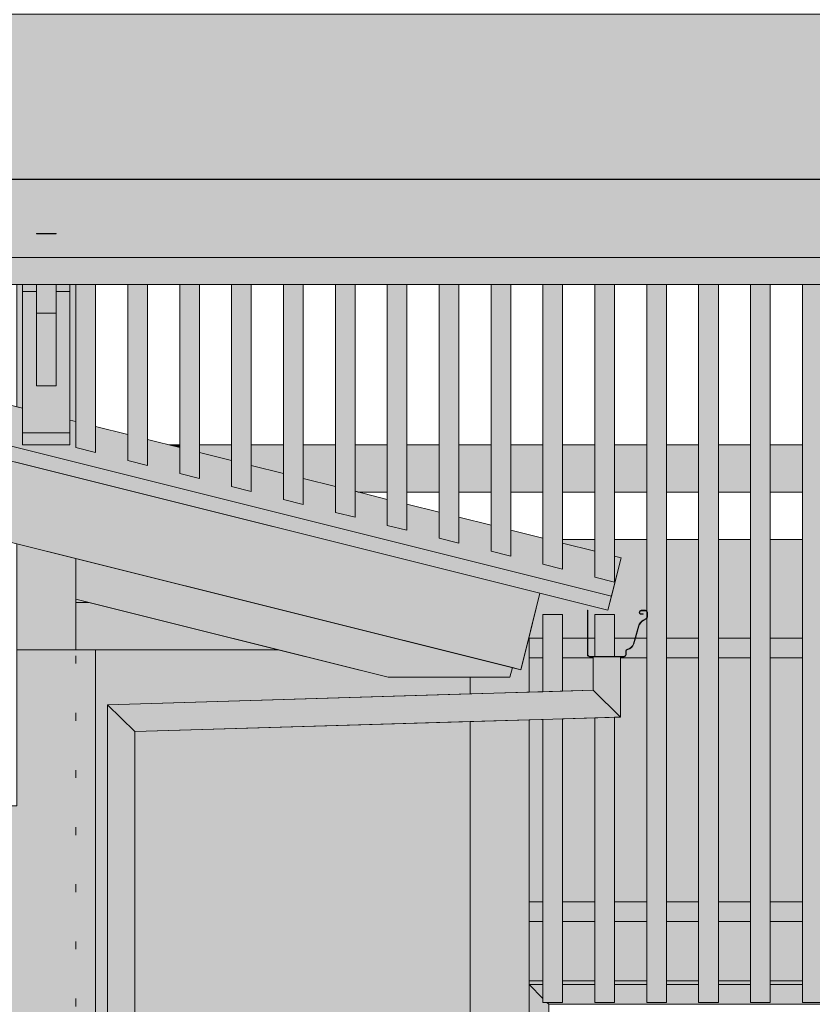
# Model space of a CAD drawing. Header units: millimetres. Extents: x 0 to 1517, y -116 to 725.
# Tile 37 of 256: x 498 to 518, y 282 to 307. Entities that reach past the tile are written whole.
import ezdxf

# ---------------------------------------------------------------- set-up
doc = ezdxf.new("R2010")
doc.units = ezdxf.units.MM
doc.linetypes.add('CADWORK_2', pattern=[1.45, 0.2, -1.25])
doc.layers.add('Ech.1_100', color=7, linetype='Continuous')
doc.styles.add('tahoma-z-r', font='txt', dxfattribs={"width": 0.704918})
doc.dimstyles.new('ISO-25', dxfattribs={"dimtxt": 2.5, "dimasz": 2.5, "dimexe": 1.25, "dimexo": 0.625, "dimtad": 1, "dimtxsty": 'Standard', "dimcen": 2.5, "dimadec": 0, "dimazin": 0, "dimtfac": 1, "dimtmove": 0, "dimatfit": 3, "dimfxl": 1, "dimarcsym": 0})

# ---------------------------------------------------------------- blocks, each defined once
blk = doc.blocks.new('cw-dimension-symbol2')
at = {"color": 0, "linetype": 'Continuous', "lineweight": -2}
for p, q in [((-0.5, -0.5), (0.5, 0.5)), ((-1, 0), (1, 0))]:
    blk.add_line(p, q, dxfattribs=at)
blk = doc.blocks.new('*D117')
at = {"layer": 'Defpoints', "color": 0}
for p in [(590.253, 303.261), (490.253, 301.261), (590.253, 301.261)]:
    blk.add_point(p, dxfattribs=at)
at = {"layer": 'Ech.1_100', "color": 0, "linetype": 'Continuous', "lineweight": -2}
for p, q in [((490.253, 301.261), (490.253, 303.861)), ((590.253, 301.261), (590.253, 303.861)), ((490.853, 303.261), (589.653, 303.261))]:
    blk.add_line(p, q, dxfattribs=at)
at = {"layer": 'Ech.1_100', "color": 0, "lineweight": -2, "xscale": 0.6000000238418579, "yscale": 0.6000000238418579, "zscale": 0.6000000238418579, "rotation": 180}
blk.add_blockref('cw-dimension-symbol2', (490.253, 303.261), dxfattribs=at)
at = {"layer": 'Ech.1_100', "color": 0, "lineweight": -2, "xscale": 0.6000000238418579, "yscale": 0.6000000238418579, "zscale": 0.6000000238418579}
blk.add_blockref('cw-dimension-symbol2', (590.253, 303.261), dxfattribs=at)
at = {"layer": 'Ech.1_100', "color": 7, "linetype": 'Continuous', "lineweight": 5, "insert": (540.253, 305.511), "char_height": 2.5, "attachment_point": 5, "style": 'tahoma-z-r'}
blk.add_mtext('10.00', dxfattribs=at)

msp = doc.modelspace()

# ---------------------------------------------------------------- hatches: boundary and pattern name
at = {"layer": 'Ech.1_100', "linetype": 'Continuous', "lineweight": 5, "true_color": 0xe6f1fc, "transparency": 33554687}
h = msp.add_hatch(color=7, dxfattribs=at)
h.paths.add_polyline_path([(498.503, 301.267), (540.503, 301.267), (582.003, 301.267), (590.253, 301.267), (590.253, 306.077), (587.212, 307.445), (490.253, 307.445), (490.253, 301.267), (498.503, 301.267)])
h.paths.add_polyline_path([(540.503, 301.874), (540.003, 301.874), (540.003, 301.875), (540.503, 301.875), (540.503, 301.874)])
h.paths.add_polyline_path([(582.003, 301.874), (581.503, 301.874), (581.503, 301.875), (582.003, 301.875), (582.003, 301.874)])
h.paths.add_polyline_path([(498.503, 301.874), (498.503, 301.875), (499.003, 301.875), (499.003, 301.874), (498.503, 301.874)])
at = {"layer": 'Ech.1_100', "linetype": 'Continuous', "lineweight": 5, "true_color": 0xf7e0b3, "transparency": 33554687}
msp.add_hatch(color=254, dxfattribs=at).paths.add_polyline_path([(458.003, 304.006), (510.791, 290.809), (511.276, 292.749), (458.003, 306.067), (458.003, 304.006)])
at = {"layer": 'Ech.1_100', "linetype": 'Continuous', "lineweight": 5, "true_color": 0xddd7ea, "transparency": 33554687}
for points in [[(499.353, 296.517), (498.153, 296.517), (498.153, 297.444), (464.955, 305.744), (462.894, 305.228), (513.093, 292.678), (513.336, 293.649), (513.17, 293.69), (513.17, 293.03), (512.67, 293.155), (512.67, 293.815), (511.853, 294.019), (511.853, 293.36), (511.353, 293.485), (511.353, 294.144), (510.537, 294.348), (510.537, 293.689), (510.037, 293.814), (510.037, 294.473), (509.22, 294.678), (509.22, 294.018), (508.72, 294.143), (508.72, 294.803), (507.903, 295.007), (507.903, 294.347), (507.403, 294.472), (507.403, 295.132), (506.587, 295.336), (506.587, 294.676), (506.087, 294.801), (506.087, 295.461), (505.27, 295.665), (505.27, 295.005), (504.77, 295.13), (504.77, 295.79), (503.953, 295.994), (503.953, 295.335), (503.453, 295.46), (503.453, 296.119), (502.637, 296.323), (502.637, 295.664), (502.137, 295.789), (502.137, 296.448), (501.32, 296.653), (501.32, 295.993), (500.82, 296.118), (500.82, 296.778), (500.003, 296.982), (500.003, 296.322), (499.503, 296.447), (499.503, 297.107), (499.353, 297.144), (499.353, 296.517)], [(462.126, 305.037), (513.003, 292.317), (513.093, 292.678), (462.894, 305.228), (462.126, 305.037)]]:
    msp.add_hatch(color=254, dxfattribs=at).paths.add_polyline_path(points)
at = {"layer": 'Ech.1_100', "linetype": 'Continuous', "lineweight": 5, "true_color": 0xf7d1b3, "transparency": 33554687}
for points in [[(498.503, 301.874), (499.003, 301.874), (499.003, 301.875), (498.503, 301.875), (498.503, 301.874)], [(499.503, 291.317), (504.634, 291.317), (499.834, 292.517), (499.503, 292.517), (499.503, 291.317)]]:
    msp.add_hatch(color=254, dxfattribs=at).paths.add_polyline_path(points)
at = {"layer": 'Ech.1_100', "linetype": 'Continuous', "lineweight": 5, "true_color": 0xe0d1b3, "transparency": 33554687}
msp.add_hatch(color=254, dxfattribs=at).paths.add_polyline_path([(490.253, 300.588), (541.153, 300.588), (540.103, 301.267), (490.253, 301.267), (490.253, 300.588)])
at = {"layer": 'Ech.1_100', "linetype": 'Continuous', "lineweight": 5, "true_color": 0xe0c8b3, "transparency": 33554687}
for points in [[(498.153, 300.588), (498.003, 300.588), (498.003, 297.482), (498.153, 297.444), (498.153, 300.588)], [(499.503, 300.588), (499.353, 300.588), (499.353, 297.144), (499.503, 297.107), (499.503, 300.588)], [(498.003, 291.317), (499.503, 291.317), (499.503, 293.631), (498.003, 294.006), (498.003, 291.317)]]:
    msp.add_hatch(color=9, dxfattribs=at).paths.add_polyline_path(points)
at = {"layer": 'Ech.1_100', "linetype": 'Continuous', "lineweight": 5, "true_color": 0xe0d9d1, "transparency": 33554687}
for points in [[(498.503, 300.588), (498.153, 300.588), (498.153, 300.403), (498.503, 300.403), (498.503, 300.588)], [(499.353, 300.588), (499.003, 300.588), (499.003, 300.403), (499.353, 300.403), (499.353, 300.588)], [(498.503, 298.017), (499.003, 298.017), (499.003, 299.861), (498.503, 299.861), (498.503, 298.017)]]:
    msp.add_hatch(color=254, dxfattribs=at).paths.add_polyline_path(points)
at = {"layer": 'Ech.1_100', "linetype": 'Continuous', "lineweight": 5, "true_color": 0xe3bbbb, "transparency": 33554687}
for points in [[(499.353, 300.403), (499.003, 300.403), (499.003, 298.017), (498.503, 298.017), (498.503, 300.403), (498.153, 300.403), (498.153, 296.817), (499.353, 296.817), (499.353, 300.403)], [(499.353, 296.817), (498.153, 296.817), (498.153, 296.517), (499.353, 296.517), (499.353, 296.817)]]:
    msp.add_hatch(color=9, dxfattribs=at).paths.add_polyline_path(points)
at = {"layer": 'Ech.1_100', "linetype": 'Continuous', "lineweight": 5, "true_color": 0xd4c4b3, "transparency": 33554687}
for points in [[(498.503, 299.861), (499.003, 299.861), (499.003, 300.588), (498.503, 300.588), (498.503, 299.861)], [(502.137, 296.517), (501.861, 296.517), (502.137, 296.448), (502.137, 296.517)], [(503.453, 296.517), (502.637, 296.517), (502.637, 296.323), (503.453, 296.119), (503.453, 296.517)], [(504.77, 296.517), (503.953, 296.517), (503.953, 295.994), (504.77, 295.79), (504.77, 296.517)], [(506.087, 296.517), (505.27, 296.517), (505.27, 295.665), (506.087, 295.461), (506.087, 296.517)], [(507.403, 296.517), (506.587, 296.517), (506.587, 295.336), (506.661, 295.317), (507.403, 295.317), (507.403, 296.517)], [(507.903, 295.317), (508.72, 295.317), (508.72, 296.517), (507.903, 296.517), (507.903, 295.317)], [(509.22, 295.317), (510.037, 295.317), (510.037, 296.517), (509.22, 296.517), (509.22, 295.317)], [(510.537, 295.317), (511.353, 295.317), (511.353, 296.517), (510.537, 296.517), (510.537, 295.317)], [(511.853, 295.317), (512.67, 295.317), (512.67, 296.517), (511.853, 296.517), (511.853, 295.317)], [(513.17, 295.317), (513.987, 295.317), (513.987, 296.517), (513.17, 296.517), (513.17, 295.317)], [(514.487, 295.317), (515.303, 295.317), (515.303, 296.517), (514.487, 296.517), (514.487, 295.317)], [(515.803, 295.317), (516.62, 295.317), (516.62, 296.517), (515.803, 296.517), (515.803, 295.317)], [(517.12, 295.317), (517.937, 295.317), (517.937, 296.517), (517.12, 296.517), (517.12, 295.317)], [(507.425, 290.62), (510.517, 290.62), (510.578, 290.862), (499.503, 293.631), (499.503, 292.6), (507.425, 290.62)]]:
    msp.add_hatch(color=9, dxfattribs=at).paths.add_polyline_path(points)
at = {"layer": 'Ech.1_100', "linetype": 'Continuous', "lineweight": 5, "true_color": 0xeaddd7, "transparency": 33554687}
for points in [[(500.003, 300.588), (499.503, 300.588), (499.503, 296.447), (500.003, 296.322), (500.003, 300.588)], [(501.32, 300.588), (500.82, 300.588), (500.82, 296.118), (501.32, 295.993), (501.32, 300.588)], [(502.637, 300.588), (502.137, 300.588), (502.137, 295.789), (502.637, 295.664), (502.637, 300.588)], [(503.953, 300.588), (503.453, 300.588), (503.453, 295.46), (503.953, 295.335), (503.953, 300.588)], [(505.27, 300.588), (504.77, 300.588), (504.77, 295.13), (505.27, 295.005), (505.27, 300.588)], [(506.587, 300.588), (506.087, 300.588), (506.087, 294.801), (506.587, 294.676), (506.587, 300.588)], [(507.903, 300.588), (507.403, 300.588), (507.403, 294.472), (507.903, 294.347), (507.903, 300.588)], [(509.22, 300.588), (508.72, 300.588), (508.72, 294.143), (509.22, 294.018), (509.22, 300.588)], [(510.537, 300.588), (510.037, 300.588), (510.037, 293.814), (510.537, 293.689), (510.537, 300.588)], [(511.853, 300.588), (511.353, 300.588), (511.353, 293.485), (511.853, 293.36), (511.853, 300.588)], [(513.17, 300.588), (512.67, 300.588), (512.67, 293.155), (513.17, 293.03), (513.17, 300.588)], [(514.487, 300.588), (513.987, 300.588), (513.987, 292.305, -0.213422), (514.003, 292.267), (514.003, 292.146, -0.213422), (513.987, 292.109), (513.987, 282.367), (514.487, 282.367), (514.487, 300.588)], [(515.303, 282.367), (515.803, 282.367), (515.803, 300.588), (515.303, 300.588), (515.303, 282.367)], [(516.62, 282.367), (517.12, 282.367), (517.12, 300.588), (516.62, 300.588), (516.62, 282.367)], [(517.937, 282.367), (518.437, 282.367), (518.437, 300.588), (517.937, 300.588), (517.937, 282.367)], [(499.503, 292.517), (499.834, 292.517), (499.503, 292.6), (499.503, 292.517)], [(511.853, 292.21), (511.353, 292.21), (511.353, 290.248), (511.853, 290.263), (511.853, 292.21)], [(512.67, 291.147), (513.17, 291.147), (513.17, 292.21), (512.67, 292.21), (512.67, 291.147)], [(513.987, 292.289), (513.987, 292.124, 0.147477), (513.993, 292.146), (513.993, 292.267, 0.147477), (513.987, 292.289)], [(511.353, 282.367), (511.853, 282.367), (511.853, 289.563), (511.353, 289.548), (511.353, 282.367)], [(512.67, 282.367), (513.17, 282.367), (513.17, 289.602), (512.67, 289.587), (512.67, 282.367)]]:
    msp.add_hatch(color=254, dxfattribs=at).paths.add_polyline_path(points)
at = {"layer": 'Ech.1_100', "linetype": 'Continuous', "lineweight": 5, "true_color": 0xdcdcdc, "transparency": 33554687}
for points in [[(510.992, 291.61), (511.353, 291.61), (511.353, 292.21), (511.853, 292.21), (511.853, 291.61), (512.483, 291.61), (512.483, 292.317), (512.493, 292.317), (512.493, 291.61), (512.67, 291.61), (512.67, 292.21), (513.17, 292.21), (513.17, 291.61), (513.692, 291.61), (513.779, 291.915, -0.19438), (513.899, 292.069), (513.973, 292.112, 0.115893), (513.987, 292.124), (513.987, 292.289, 0.251381), (513.953, 292.307), (513.846, 292.307, 1), (513.846, 292.227), (513.896, 292.227), (513.896, 292.217), (513.846, 292.217, -1), (513.846, 292.317), (513.953, 292.317, -0.184483), (513.987, 292.305), (513.987, 294.11), (513.17, 294.11), (513.17, 293.69), (513.336, 293.649), (513.003, 292.317), (511.276, 292.749), (510.992, 291.61)], [(512.67, 294.11), (511.853, 294.11), (511.853, 294.019), (512.67, 293.815), (512.67, 294.11)], [(515.303, 294.11), (514.487, 294.11), (514.487, 291.61), (515.303, 291.61), (515.303, 294.11)], [(516.62, 294.11), (515.803, 294.11), (515.803, 291.61), (516.62, 291.61), (516.62, 294.11)], [(517.937, 294.11), (517.12, 294.11), (517.12, 291.61), (517.937, 291.61), (517.937, 294.11)], [(513.702, 291.61), (513.987, 291.61), (513.987, 292.109, -0.051578), (513.978, 292.103), (513.904, 292.06, 0.19438), (513.789, 291.913), (513.702, 291.61)], [(511.003, 291.61), (510.992, 291.61), (510.791, 290.809), (510.578, 290.862), (510.517, 290.62), (509.503, 290.62), (509.503, 290.193), (511.003, 290.238), (511.003, 291.61)], [(500.003, 291.317), (498.003, 291.317), (498.003, 287.357), (497.503, 287.357), (497.503, 257.317), (500.003, 257.317), (500.003, 291.317)], [(509.503, 257.317), (511.003, 257.317), (511.003, 289.537), (509.503, 289.492), (509.503, 257.317)], [(511.003, 282.917), (511.353, 282.917), (511.353, 284.417), (511.003, 284.417), (511.003, 282.917)], [(511.853, 282.917), (512.67, 282.917), (512.67, 284.417), (511.853, 284.417), (511.853, 282.917)], [(513.17, 282.917), (513.987, 282.917), (513.987, 284.417), (513.17, 284.417), (513.17, 282.917)], [(514.487, 282.917), (515.303, 282.917), (515.303, 284.417), (514.487, 284.417), (514.487, 282.917)], [(515.803, 282.917), (516.62, 282.917), (516.62, 284.417), (515.803, 284.417), (515.803, 282.917)], [(517.12, 282.917), (517.937, 282.917), (517.937, 284.417), (517.12, 284.417), (517.12, 282.917)]]:
    msp.add_hatch(color=254, dxfattribs=at).paths.add_polyline_path(points)
at = {"layer": 'Ech.1_100', "linetype": 'Continuous', "lineweight": 5, "true_color": 0xd7d7ea, "transparency": 33554687}
for points in [[(513.896, 292.227), (513.846, 292.227, -1), (513.846, 292.307), (513.953, 292.307, -0.414214), (513.993, 292.267), (513.993, 292.146, -0.267949), (513.973, 292.112), (513.899, 292.069, 0.19438), (513.779, 291.915), (513.65, 291.465, -0.284481), (513.502, 291.331, 0.361601), (513.453, 291.272), (513.453, 291.187, -0.414214), (513.413, 291.147), (512.533, 291.147, -0.414214), (512.493, 291.187), (512.493, 292.317), (512.483, 292.317), (512.483, 291.187, 0.414214), (512.533, 291.137), (513.413, 291.137, 0.414214), (513.463, 291.187), (513.463, 291.272, -0.361601), (513.504, 291.321, 0.284481), (513.66, 291.463), (513.789, 291.913, -0.19438), (513.904, 292.06), (513.978, 292.103, 0.267949), (514.003, 292.146), (514.003, 292.267, 0.414214), (513.953, 292.317), (513.846, 292.317, 1), (513.846, 292.217), (513.896, 292.217), (513.896, 292.227)], [(513.323, 291.137), (512.623, 291.137), (512.623, 290.286), (513.323, 289.607), (513.323, 291.137)], [(512.623, 290.286), (500.303, 289.917), (501.003, 289.237), (513.323, 289.607), (512.623, 290.286)], [(501.003, 289.237), (500.303, 289.917), (500.303, 261.838), (501.003, 262.517), (501.003, 289.237)]]:
    msp.add_hatch(color=254, dxfattribs=at).paths.add_polyline_path(points)
at = {"layer": 'Ech.1_100', "linetype": 'Continuous', "lineweight": 5, "true_color": 0xb3d6f7, "transparency": 33554687}
for points in [[(511.003, 291.11), (511.353, 291.11), (511.353, 291.61), (511.003, 291.61), (511.003, 291.11)], [(511.853, 291.11), (512.623, 291.11), (512.623, 291.137), (512.533, 291.137, -0.414214), (512.483, 291.187), (512.483, 291.61), (511.853, 291.61), (511.853, 291.11)], [(512.67, 291.61), (512.493, 291.61), (512.493, 291.187, 0.414214), (512.533, 291.147), (512.67, 291.147), (512.67, 291.61)], [(513.692, 291.61), (513.17, 291.61), (513.17, 291.147), (513.413, 291.147, 0.414214), (513.453, 291.187), (513.453, 291.272, -0.361601), (513.502, 291.331, 0.284481), (513.65, 291.465), (513.692, 291.61)], [(513.323, 291.11), (513.987, 291.11), (513.987, 291.61), (513.702, 291.61), (513.66, 291.463, -0.284481), (513.504, 291.321, 0.361601), (513.463, 291.272), (513.463, 291.187, -0.414214), (513.413, 291.137), (513.323, 291.137), (513.323, 291.11)], [(514.487, 291.11), (515.303, 291.11), (515.303, 291.61), (514.487, 291.61), (514.487, 291.11)], [(515.803, 291.11), (516.62, 291.11), (516.62, 291.61), (515.803, 291.61), (515.803, 291.11)], [(517.12, 291.11), (517.937, 291.11), (517.937, 291.61), (517.12, 291.61), (517.12, 291.11)], [(511.003, 284.417), (511.353, 284.417), (511.353, 284.917), (511.003, 284.917), (511.003, 284.417)], [(512.67, 284.917), (511.853, 284.917), (511.853, 284.417), (512.67, 284.417), (512.67, 284.917)], [(513.987, 284.917), (513.17, 284.917), (513.17, 284.417), (513.987, 284.417), (513.987, 284.917)], [(515.303, 284.917), (514.487, 284.917), (514.487, 284.417), (515.303, 284.417), (515.303, 284.917)], [(516.62, 284.917), (515.803, 284.917), (515.803, 284.417), (516.62, 284.417), (516.62, 284.917)], [(517.937, 284.917), (517.12, 284.917), (517.12, 284.417), (517.937, 284.417), (517.937, 284.917)]]:
    msp.add_hatch(color=254, dxfattribs=at).paths.add_polyline_path(points)
at = {"layer": 'Ech.1_100', "linetype": 'Continuous', "lineweight": 5, "true_color": 0xf8f8f8, "transparency": 33554687}
for points in [[(509.503, 290.62), (507.425, 290.62), (504.634, 291.317), (500.003, 291.317), (500.003, 257.317), (509.503, 257.317), (509.503, 289.492), (501.003, 289.237), (501.003, 262.517), (502.503, 262.472), (502.482, 261.773), (500.303, 261.838), (500.303, 289.917), (509.503, 290.193), (509.503, 290.62)], [(511.353, 291.11), (511.003, 291.11), (511.003, 290.238), (511.353, 290.248), (511.353, 291.11)], [(512.623, 291.11), (511.853, 291.11), (511.853, 290.263), (512.623, 290.286), (512.623, 291.11)], [(513.987, 291.11), (513.323, 291.11), (513.323, 289.607), (513.17, 289.602), (513.17, 284.917), (513.987, 284.917), (513.987, 291.11)], [(514.487, 284.917), (515.303, 284.917), (515.303, 291.11), (514.487, 291.11), (514.487, 284.917)], [(515.803, 284.917), (516.62, 284.917), (516.62, 291.11), (515.803, 291.11), (515.803, 284.917)], [(517.12, 284.917), (517.937, 284.917), (517.937, 291.11), (517.12, 291.11), (517.12, 284.917)], [(511.003, 284.917), (511.353, 284.917), (511.353, 289.548), (511.003, 289.537), (511.003, 284.917)], [(511.853, 284.917), (512.67, 284.917), (512.67, 289.587), (511.853, 289.563), (511.853, 284.917)], [(511.353, 282.917), (511.003, 282.917), (511.003, 282.817), (511.353, 282.817), (511.353, 282.917)], [(512.67, 282.917), (511.853, 282.917), (511.853, 282.817), (512.67, 282.817), (512.67, 282.917)], [(513.987, 282.917), (513.17, 282.917), (513.17, 282.817), (513.987, 282.817), (513.987, 282.917)], [(515.303, 282.917), (514.487, 282.917), (514.487, 282.817), (515.303, 282.817), (515.303, 282.917)], [(516.62, 282.917), (515.803, 282.917), (515.803, 282.817), (516.62, 282.817), (516.62, 282.917)], [(517.937, 282.917), (517.12, 282.917), (517.12, 282.817), (517.937, 282.817), (517.937, 282.917)]]:
    msp.add_hatch(color=7, dxfattribs=at).paths.add_polyline_path(points)
at = {"layer": 'Ech.1_100', "linetype": 'Continuous', "lineweight": 5, "true_color": 0xb3b3b3, "transparency": 33554687}
for points in [[(511.353, 282.817), (511.003, 282.817), (511.353, 282.467), (511.353, 282.817)], [(511.003, 261.317), (511.503, 261.317), (511.503, 263.817), (511.403, 263.817), (511.403, 264.817), (511.503, 264.817), (511.503, 278.817), (511.403, 278.817), (511.403, 279.817), (511.503, 279.817), (511.503, 282.317), (511.453, 282.367), (511.353, 282.367), (511.353, 282.467), (511.003, 282.817), (511.003, 261.317)], [(527.153, 282.817), (526.337, 282.817), (526.337, 282.367), (525.837, 282.367), (525.837, 282.817), (525.02, 282.817), (525.02, 282.367), (524.52, 282.367), (524.52, 282.817), (523.703, 282.817), (523.703, 282.367), (523.203, 282.367), (523.203, 282.817), (522.387, 282.817), (522.387, 282.367), (521.887, 282.367), (521.887, 282.817), (521.07, 282.817), (521.07, 282.367), (520.57, 282.367), (520.57, 282.817), (519.753, 282.817), (519.753, 282.367), (519.253, 282.367), (519.253, 282.817), (518.437, 282.817), (518.437, 282.367), (517.937, 282.367), (517.937, 282.817), (517.12, 282.817), (517.12, 282.367), (516.62, 282.367), (516.62, 282.817), (515.803, 282.817), (515.803, 282.367), (515.303, 282.367), (515.303, 282.817), (514.487, 282.817), (514.487, 282.367), (513.987, 282.367), (513.987, 282.817), (513.17, 282.817), (513.17, 282.367), (512.67, 282.367), (512.67, 282.817), (511.853, 282.817), (511.853, 282.367), (511.453, 282.367), (511.503, 282.317), (527.503, 282.317), (527.553, 282.367), (527.153, 282.367), (527.153, 282.817)]]:
    msp.add_hatch(color=253, dxfattribs=at).paths.add_polyline_path(points)

# ---------------------------------------------------------------- linework, layer by layer
at = {"layer": 'Ech.1_100', "color": 7, "linetype": 'Continuous', "lineweight": 5}
for points in [[(498.503, 301.267), (540.503, 301.267), (582.003, 301.267), (590.253, 301.267), (590.253, 306.077), (587.212, 307.445), (490.253, 307.445), (490.253, 301.267), (498.503, 301.267)], [(458.003, 304.006), (510.791, 290.809), (511.276, 292.749), (458.003, 306.067), (458.003, 304.006)], [(462.126, 305.037), (513.003, 292.317), (513.093, 292.678), (462.894, 305.228), (462.126, 305.037)], [(498.503, 301.874), (499.003, 301.874), (499.003, 301.875), (498.503, 301.875), (498.503, 301.874)], [(498.503, 301.874), (498.503, 301.875), (499.003, 301.875), (499.003, 301.874), (498.503, 301.874)], [(490.253, 300.588), (541.153, 300.588), (540.103, 301.267), (490.253, 301.267), (490.253, 300.588)], [(498.153, 300.588), (498.003, 300.588), (498.003, 297.482), (498.153, 297.444), (498.153, 300.588)], [(498.503, 300.588), (498.153, 300.588), (498.153, 300.403), (498.503, 300.403), (498.503, 300.588)], [(499.353, 300.403), (499.003, 300.403), (499.003, 298.017), (498.503, 298.017), (498.503, 300.403), (498.153, 300.403), (498.153, 296.817), (499.353, 296.817), (499.353, 300.403)], [(498.503, 299.861), (499.003, 299.861), (499.003, 300.588), (498.503, 300.588), (498.503, 299.861)], [(499.353, 300.588), (499.003, 300.588), (499.003, 300.403), (499.353, 300.403), (499.353, 300.588)], [(499.503, 300.588), (499.353, 300.588), (499.353, 297.144), (499.503, 297.107), (499.503, 300.588)], [(500.003, 300.588), (499.503, 300.588), (499.503, 296.447), (500.003, 296.322), (500.003, 300.588)], [(501.32, 300.588), (500.82, 300.588), (500.82, 296.118), (501.32, 295.993), (501.32, 300.588)], [(502.637, 300.588), (502.137, 300.588), (502.137, 295.789), (502.637, 295.664), (502.637, 300.588)], [(503.953, 300.588), (503.453, 300.588), (503.453, 295.46), (503.953, 295.335), (503.953, 300.588)], [(505.27, 300.588), (504.77, 300.588), (504.77, 295.13), (505.27, 295.005), (505.27, 300.588)], [(506.587, 300.588), (506.087, 300.588), (506.087, 294.801), (506.587, 294.676), (506.587, 300.588)], [(507.903, 300.588), (507.403, 300.588), (507.403, 294.472), (507.903, 294.347), (507.903, 300.588)], [(509.22, 300.588), (508.72, 300.588), (508.72, 294.143), (509.22, 294.018), (509.22, 300.588)], [(510.537, 300.588), (510.037, 300.588), (510.037, 293.814), (510.537, 293.689), (510.537, 300.588)], [(511.853, 300.588), (511.353, 300.588), (511.353, 293.485), (511.853, 293.36), (511.853, 300.588)], [(513.17, 300.588), (512.67, 300.588), (512.67, 293.155), (513.17, 293.03), (513.17, 300.588)], [(515.303, 282.367), (515.803, 282.367), (515.803, 300.588), (515.303, 300.588), (515.303, 282.367)], [(516.62, 282.367), (517.12, 282.367), (517.12, 300.588), (516.62, 300.588), (516.62, 282.367)], [(517.937, 282.367), (518.437, 282.367), (518.437, 300.588), (517.937, 300.588), (517.937, 282.367)], [(498.503, 298.017), (499.003, 298.017), (499.003, 299.861), (498.503, 299.861), (498.503, 298.017)], [(499.353, 296.817), (498.153, 296.817), (498.153, 296.517), (499.353, 296.517), (499.353, 296.817)], [(502.137, 296.517), (501.861, 296.517), (502.137, 296.448), (502.137, 296.517)], [(503.453, 296.517), (502.637, 296.517), (502.637, 296.323), (503.453, 296.119), (503.453, 296.517)], [(504.77, 296.517), (503.953, 296.517), (503.953, 295.994), (504.77, 295.79), (504.77, 296.517)], [(506.087, 296.517), (505.27, 296.517), (505.27, 295.665), (506.087, 295.461), (506.087, 296.517)], [(507.403, 296.517), (506.587, 296.517), (506.587, 295.336), (506.661, 295.317), (507.403, 295.317), (507.403, 296.517)], [(507.903, 295.317), (508.72, 295.317), (508.72, 296.517), (507.903, 296.517), (507.903, 295.317)], [(509.22, 295.317), (510.037, 295.317), (510.037, 296.517), (509.22, 296.517), (509.22, 295.317)], [(510.537, 295.317), (511.353, 295.317), (511.353, 296.517), (510.537, 296.517), (510.537, 295.317)], [(511.853, 295.317), (512.67, 295.317), (512.67, 296.517), (511.853, 296.517), (511.853, 295.317)], [(513.17, 295.317), (513.987, 295.317), (513.987, 296.517), (513.17, 296.517), (513.17, 295.317)], [(514.487, 295.317), (515.303, 295.317), (515.303, 296.517), (514.487, 296.517), (514.487, 295.317)], [(515.803, 295.317), (516.62, 295.317), (516.62, 296.517), (515.803, 296.517), (515.803, 295.317)], [(517.12, 295.317), (517.937, 295.317), (517.937, 296.517), (517.12, 296.517), (517.12, 295.317)], [(512.67, 294.11), (511.853, 294.11), (511.853, 294.019), (512.67, 293.815), (512.67, 294.11)], [(515.303, 294.11), (514.487, 294.11), (514.487, 291.61), (515.303, 291.61), (515.303, 294.11)], [(516.62, 294.11), (515.803, 294.11), (515.803, 291.61), (516.62, 291.61), (516.62, 294.11)], [(517.937, 294.11), (517.12, 294.11), (517.12, 291.61), (517.937, 291.61), (517.937, 294.11)], [(498.003, 291.317), (499.503, 291.317), (499.503, 293.631), (498.003, 294.006), (498.003, 291.317)], [(507.425, 290.62), (510.517, 290.62), (510.578, 290.862), (499.503, 293.631), (499.503, 292.6), (507.425, 290.62)], [(499.503, 292.517), (499.834, 292.517), (499.503, 292.6), (499.503, 292.517)], [(499.503, 291.317), (504.634, 291.317), (499.834, 292.517), (499.503, 292.517), (499.503, 291.317)], [(511.853, 292.21), (511.353, 292.21), (511.353, 290.248), (511.853, 290.263), (511.853, 292.21)], [(512.67, 291.147), (513.17, 291.147), (513.17, 292.21), (512.67, 292.21), (512.67, 291.147)], [(511.003, 291.61), (510.992, 291.61), (510.791, 290.809), (510.578, 290.862), (510.517, 290.62), (509.503, 290.62), (509.503, 290.193), (511.003, 290.238), (511.003, 291.61)], [(511.003, 291.11), (511.353, 291.11), (511.353, 291.61), (511.003, 291.61), (511.003, 291.11)], [(514.487, 291.11), (515.303, 291.11), (515.303, 291.61), (514.487, 291.61), (514.487, 291.11)], [(515.803, 291.11), (516.62, 291.11), (516.62, 291.61), (515.803, 291.61), (515.803, 291.11)], [(517.12, 291.11), (517.937, 291.11), (517.937, 291.61), (517.12, 291.61), (517.12, 291.11)], [(500.003, 291.317), (498.003, 291.317), (498.003, 287.357), (497.503, 287.357), (497.503, 257.317), (500.003, 257.317), (500.003, 291.317)], [(509.503, 290.62), (507.425, 290.62), (504.634, 291.317), (500.003, 291.317), (500.003, 257.317), (509.503, 257.317), (509.503, 289.492), (501.003, 289.237), (501.003, 262.517), (502.503, 262.472), (502.482, 261.773), (500.303, 261.838), (500.303, 289.917), (509.503, 290.193), (509.503, 290.62)], [(511.353, 291.11), (511.003, 291.11), (511.003, 290.238), (511.353, 290.248), (511.353, 291.11)], [(512.623, 291.11), (511.853, 291.11), (511.853, 290.263), (512.623, 290.286), (512.623, 291.11)], [(513.323, 291.137), (512.623, 291.137), (512.623, 290.286), (513.323, 289.607), (513.323, 291.137)], [(513.987, 291.11), (513.323, 291.11), (513.323, 289.607), (513.17, 289.602), (513.17, 284.917), (513.987, 284.917), (513.987, 291.11)], [(514.487, 284.917), (515.303, 284.917), (515.303, 291.11), (514.487, 291.11), (514.487, 284.917)], [(515.803, 284.917), (516.62, 284.917), (516.62, 291.11), (515.803, 291.11), (515.803, 284.917)], [(517.12, 284.917), (517.937, 284.917), (517.937, 291.11), (517.12, 291.11), (517.12, 284.917)], [(512.623, 290.286), (500.303, 289.917), (501.003, 289.237), (513.323, 289.607), (512.623, 290.286)], [(501.003, 289.237), (500.303, 289.917), (500.303, 261.838), (501.003, 262.517), (501.003, 289.237)], [(509.503, 257.317), (511.003, 257.317), (511.003, 289.537), (509.503, 289.492), (509.503, 257.317)], [(511.003, 284.917), (511.353, 284.917), (511.353, 289.548), (511.003, 289.537), (511.003, 284.917)], [(511.353, 282.367), (511.853, 282.367), (511.853, 289.563), (511.353, 289.548), (511.353, 282.367)], [(511.853, 284.917), (512.67, 284.917), (512.67, 289.587), (511.853, 289.563), (511.853, 284.917)], [(512.67, 282.367), (513.17, 282.367), (513.17, 289.602), (512.67, 289.587), (512.67, 282.367)], [(511.003, 284.417), (511.353, 284.417), (511.353, 284.917), (511.003, 284.917), (511.003, 284.417)], [(512.67, 284.917), (511.853, 284.917), (511.853, 284.417), (512.67, 284.417), (512.67, 284.917)], [(513.987, 284.917), (513.17, 284.917), (513.17, 284.417), (513.987, 284.417), (513.987, 284.917)], [(515.303, 284.917), (514.487, 284.917), (514.487, 284.417), (515.303, 284.417), (515.303, 284.917)], [(516.62, 284.917), (515.803, 284.917), (515.803, 284.417), (516.62, 284.417), (516.62, 284.917)], [(517.937, 284.917), (517.12, 284.917), (517.12, 284.417), (517.937, 284.417), (517.937, 284.917)], [(511.003, 282.917), (511.353, 282.917), (511.353, 284.417), (511.003, 284.417), (511.003, 282.917)], [(511.853, 282.917), (512.67, 282.917), (512.67, 284.417), (511.853, 284.417), (511.853, 282.917)], [(513.17, 282.917), (513.987, 282.917), (513.987, 284.417), (513.17, 284.417), (513.17, 282.917)], [(514.487, 282.917), (515.303, 282.917), (515.303, 284.417), (514.487, 284.417), (514.487, 282.917)], [(515.803, 282.917), (516.62, 282.917), (516.62, 284.417), (515.803, 284.417), (515.803, 282.917)], [(517.12, 282.917), (517.937, 282.917), (517.937, 284.417), (517.12, 284.417), (517.12, 282.917)], [(511.353, 282.917), (511.003, 282.917), (511.003, 282.817), (511.353, 282.817), (511.353, 282.917)], [(512.67, 282.917), (511.853, 282.917), (511.853, 282.817), (512.67, 282.817), (512.67, 282.917)], [(513.987, 282.917), (513.17, 282.917), (513.17, 282.817), (513.987, 282.817), (513.987, 282.917)], [(515.303, 282.917), (514.487, 282.917), (514.487, 282.817), (515.303, 282.817), (515.303, 282.917)], [(516.62, 282.917), (515.803, 282.917), (515.803, 282.817), (516.62, 282.817), (516.62, 282.917)], [(517.937, 282.917), (517.12, 282.917), (517.12, 282.817), (517.937, 282.817), (517.937, 282.917)], [(511.353, 282.817), (511.003, 282.817), (511.353, 282.467), (511.353, 282.817)], [(511.003, 261.317), (511.503, 261.317), (511.503, 263.817), (511.403, 263.817), (511.403, 264.817), (511.503, 264.817), (511.503, 278.817), (511.403, 278.817), (511.403, 279.817), (511.503, 279.817), (511.503, 282.317), (511.453, 282.367), (511.353, 282.367), (511.353, 282.467), (511.003, 282.817), (511.003, 261.317)]]:
    msp.add_lwpolyline(points, close=True, dxfattribs=at)
for points in [[(462.894, 305.228), (513.093, 292.678), (513.336, 293.649), (513.17, 293.69), (513.17, 293.03), (512.67, 293.155), (512.67, 293.815), (511.853, 294.019), (511.853, 293.36), (511.353, 293.485), (511.353, 294.144), (510.537, 294.348), (510.537, 293.689), (510.037, 293.814), (510.037, 294.473), (509.22, 294.678), (509.22, 294.018), (508.72, 294.143), (508.72, 294.803), (507.903, 295.007), (507.903, 294.347), (507.403, 294.472), (507.403, 295.132), (506.587, 295.336), (506.587, 294.676), (506.087, 294.801), (506.087, 295.461), (505.27, 295.665), (505.27, 295.005), (504.77, 295.13), (504.77, 295.79), (503.953, 295.994), (503.953, 295.335), (503.453, 295.46), (503.453, 296.119), (502.637, 296.323), (502.637, 295.664), (502.137, 295.789), (502.137, 296.448), (501.32, 296.653), (501.32, 295.993), (500.82, 296.118), (500.82, 296.778), (500.003, 296.982), (500.003, 296.322), (499.503, 296.447), (499.503, 297.107), (499.353, 297.144), (499.353, 296.517), (499.353, 296.517), (498.153, 296.517), (498.153, 297.444), (464.955, 305.744)], [(518.437, 282.367), (517.937, 282.367), (517.937, 282.817), (517.12, 282.817), (517.12, 282.367), (516.62, 282.367), (516.62, 282.817), (515.803, 282.817), (515.803, 282.367), (515.303, 282.367), (515.303, 282.817), (514.487, 282.817), (514.487, 282.367), (513.987, 282.367), (513.987, 282.817), (513.17, 282.817), (513.17, 282.367), (512.67, 282.367), (512.67, 282.817), (511.853, 282.817), (511.853, 282.367), (511.453, 282.367), (511.503, 282.317), (527.503, 282.317)]]:
    msp.add_lwpolyline(points, dxfattribs=at)
for points in [[(514.487, 300.588), (513.987, 300.588), (513.987, 292.305, -0.213422), (514.003, 292.267), (514.003, 292.146, -0.213422), (513.987, 292.109), (513.987, 282.367), (514.487, 282.367), (514.487, 300.588)], [(510.992, 291.61), (511.353, 291.61), (511.353, 292.21), (511.853, 292.21), (511.853, 291.61), (512.483, 291.61), (512.483, 292.317), (512.493, 292.317), (512.493, 291.61), (512.67, 291.61), (512.67, 292.21), (513.17, 292.21), (513.17, 291.61), (513.692, 291.61), (513.779, 291.915, -0.19438), (513.899, 292.069), (513.973, 292.112, 0.115893), (513.987, 292.124), (513.987, 292.289, 0.251381), (513.953, 292.307), (513.846, 292.307, 1), (513.846, 292.227), (513.896, 292.227), (513.896, 292.217), (513.846, 292.217, -1), (513.846, 292.317), (513.953, 292.317, -0.184483), (513.987, 292.305), (513.987, 294.11), (513.17, 294.11), (513.17, 293.69), (513.336, 293.649), (513.003, 292.317), (511.276, 292.749), (510.992, 291.61)], [(513.702, 291.61), (513.987, 291.61), (513.987, 292.109, -0.051578), (513.978, 292.103), (513.904, 292.06, 0.19438), (513.789, 291.913), (513.702, 291.61)], [(513.987, 292.289), (513.987, 292.124, 0.147477), (513.993, 292.146), (513.993, 292.267, 0.147477), (513.987, 292.289)], [(511.853, 291.11), (512.623, 291.11), (512.623, 291.137), (512.533, 291.137, -0.414214), (512.483, 291.187), (512.483, 291.61), (511.853, 291.61), (511.853, 291.11)], [(512.67, 291.61), (512.493, 291.61), (512.493, 291.187, 0.414214), (512.533, 291.147), (512.67, 291.147), (512.67, 291.61)]]:
    msp.add_lwpolyline(points, format="xyb", close=True, dxfattribs=at)
at = {"layer": 'Ech.1_100', "color": 9, "linetype": 'CADWORK_2', "lineweight": 5, "elevation": 25}
msp.add_lwpolyline([(499.503, 292.613), (499.503, 251.457)], dxfattribs=at)
at = {"layer": 'Ech.1_100', "color": 7, "linetype": 'Continuous', "lineweight": 5, "flags": 128}
for points in [[(513.896, 292.227), (513.846, 292.227, -1), (513.846, 292.307), (513.953, 292.307, -0.414214), (513.993, 292.267), (513.993, 292.146, -0.267949), (513.973, 292.112), (513.899, 292.069), (513.899, 292.069, 0.19438), (513.779, 291.915), (513.65, 291.465, -0.284481), (513.502, 291.331, 0.361601), (513.453, 291.272), (513.453, 291.187, -0.414214), (513.413, 291.147), (512.533, 291.147, -0.414214), (512.493, 291.187), (512.493, 292.317), (512.483, 292.317), (512.483, 291.187, 0.414214), (512.533, 291.137), (513.413, 291.137, 0.414214), (513.463, 291.187), (513.463, 291.272, -0.361601), (513.504, 291.321, 0.284481), (513.66, 291.463), (513.789, 291.913, -0.19438), (513.904, 292.06), (513.978, 292.103, 0.267949), (514.003, 292.146), (514.003, 292.267, 0.414214), (513.953, 292.317), (513.846, 292.317, 1), (513.846, 292.217), (513.896, 292.217), (513.896, 292.227)], [(513.692, 291.61), (513.17, 291.61), (513.17, 291.147), (513.413, 291.147, 0.414214), (513.453, 291.187), (513.453, 291.272, -0.361601), (513.502, 291.331, 0.284481), (513.65, 291.465), (513.692, 291.61)], [(513.323, 291.11), (513.987, 291.11), (513.987, 291.61), (513.702, 291.61), (513.66, 291.463, -0.284481), (513.504, 291.321, 0.361601), (513.463, 291.272), (513.463, 291.187, -0.414214), (513.413, 291.137), (513.323, 291.137), (513.323, 291.11)]]:
    msp.add_lwpolyline(points, format="xyb", close=True, dxfattribs=at)

# ---------------------------------------------------------------- dimensions: what is measured, and where the dimension line sits
at = {"layer": 'Ech.1_100', "color": 7, "linetype": 'Continuous', "lineweight": 5}
dim = msp.add_linear_dim(base=(590.253, 303.261), p1=(490.253, 301.261), p2=(590.253, 301.261), angle=0, text='10.00', dimstyle='ISO-25', override={"dimtxt": 2.5, "dimasz": 0.6, "dimexe": 0.6, "dimexo": 0, "dimgap": 0, "dimdec": 2, "dimlfac": 1, "dimtxsty": 'tahoma-z-r', "dimblk": 'cw-dimension-symbol2', "dimclrt": 7, "dimtmove": 2}, dxfattribs=at)
dim.commit()
dim.dimension.update_dxf_attribs({"geometry": '*D117', "text_midpoint": (540.253, 305.511), "dimtype": 161})

doc.saveas('drawing.dxf')
